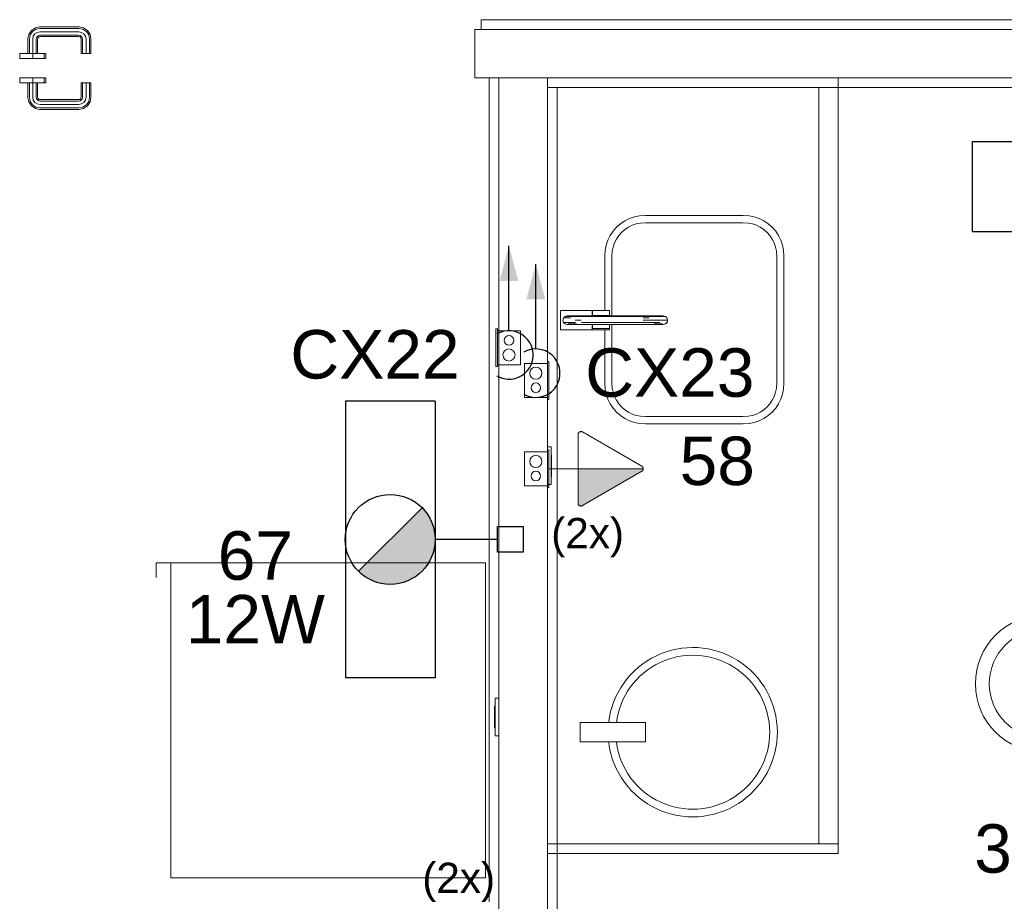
# Model space of a CAD drawing. Extents: x 5066 to 9756, y -2696 to -1109.
# Tile 184 of 208: x 9410.24 to 9414.31, y -2577.03 to -2573.4. Entities that reach past the tile are written whole.
import ezdxf

# ---------------------------------------------------------------- set-up
doc = ezdxf.new("R2010")
doc.units = 0
doc.header["$MEASUREMENT"] = 0
doc.linetypes.add('NULL', pattern=[0])
doc.layers.get('0').update_dxf_attribs({"color": 252, "linetype": 'CONTINUOUS'})
for name, color, linetype, lineweight in [('EL-Condutos (Direta)', 12, 'CONTINUOUS', 25), ('EL-Tomadas', 150, 'CONTINUOUS', 20), ('IFC-Caixa de passagem-Contorno', 44, 'CONTINUOUS', 5), ('IFC-Elemento construtivo genérico-Contorno', 253, 'CONTINUOUS', 5), ('IFC-Elemento de distribuição-Contorno', 253, 'CONTINUOUS', 5), ('IFC-Elemento de mobília-Contorno', 152, 'CONTINUOUS', 5), ('IFC-Parede padrão-Contorno', 44, 'CONTINUOUS', 5), ('IFC-Parte de elemento de construção-Contorno', 253, 'CONTINUOUS', 5), ('IFC-Porta-Contorno', 142, 'CONTINUOUS', 5), ('P-SIMBOL', 172, 'CONTINUOUS', 20)]:
    doc.layers.add(name, color=color, linetype=linetype, lineweight=lineweight)
doc.layers.add('textos', color=2, linetype='CONTINUOUS')
doc.styles.add('Arial', font='arial.ttf')

msp = doc.modelspace()

# ---------------------------------------------------------------- hatches: boundary and pattern name
at = {"linetype": 'Continuous'}
for points in [[(9411.9047, -2575.4108), (9411.6417, -2575.6728), (9411.9587, -2575.5418), (9411.9047, -2575.4108)], [(9411.9047, -2575.4108), (9411.9107, -2575.4178), (9411.9157, -2575.4228), (9411.9217, -2575.4308), (9411.9277, -2575.4408), (9411.9307, -2575.4438), (9411.9327, -2575.4468), (9411.9347, -2575.4508), (9411.9357, -2575.4548), (9411.9417, -2575.4668), (9411.9437, -2575.4708), (9411.9477, -2575.4808), (9411.9507, -2575.4888), (9411.9517, -2575.4948), (9411.9547, -2575.5078), (9411.9557, -2575.5128), (9411.9567, -2575.5188), (9411.9587, -2575.5418), (9411.9047, -2575.4108)], [(9411.6417, -2575.6728), (9411.6587, -2575.6868), (9411.6647, -2575.6928), (9411.6717, -2575.6968), (9411.6887, -2575.7058), (9411.6947, -2575.7098), (9411.6997, -2575.7118), (9411.7047, -2575.7138), (9411.7097, -2575.7148), (9411.7207, -2575.7188), (9411.7257, -2575.7198), (9411.7337, -2575.7218), (9411.7427, -2575.7238), (9411.7537, -2575.7248), (9411.7607, -2575.7258), (9411.7677, -2575.7268), (9411.7757, -2575.7268), (9411.7867, -2575.7258), (9411.7917, -2575.7248), (9411.7997, -2575.7248), (9411.8047, -2575.7238), (9411.8087, -2575.7228), (9411.8137, -2575.7218), (9411.8177, -2575.7208), (9411.8217, -2575.7188), (9411.8267, -2575.7178), (9411.8307, -2575.7168), (9411.8337, -2575.7148), (9411.8357, -2575.7148), (9411.8407, -2575.7138), (9411.8457, -2575.7118), (9411.8487, -2575.7108), (9411.8517, -2575.7098), (9411.8547, -2575.7078), (9411.8567, -2575.7068), (9411.8607, -2575.7048), (9411.8647, -2575.7018), (9411.8707, -2575.6988), (9411.8737, -2575.6958), (9411.8767, -2575.6948), (9411.8807, -2575.6918), (9411.8837, -2575.6908), (9411.8867, -2575.6878), (9411.8897, -2575.6848), (9411.8937, -2575.6818), (9411.8977, -2575.6768), (9411.9027, -2575.6738), (9411.9047, -2575.6708), (9411.9087, -2575.6678), (9411.9137, -2575.6628), (9411.9157, -2575.6578), (9411.9187, -2575.6548), (9411.9207, -2575.6508), (9411.9227, -2575.6488), (9411.9257, -2575.6428), (9411.9287, -2575.6408), (9411.9327, -2575.6338), (9411.9347, -2575.6308), (9411.9367, -2575.6268), (9411.9387, -2575.6228), (9411.9397, -2575.6208), (9411.9407, -2575.6178), (9411.9417, -2575.6168), (9411.9447, -2575.6078), (9411.9467, -2575.6028), (9411.9487, -2575.5998), (9411.9487, -2575.5978), (9411.9507, -2575.5968), (9411.9507, -2575.5928), (9411.9507, -2575.5908), (9411.9507, -2575.5888), (9411.9517, -2575.5848), (9411.9527, -2575.5798), (9411.9537, -2575.5758), (9411.9547, -2575.5718), (9411.9557, -2575.5678), (9411.9587, -2575.5418), (9411.6417, -2575.6728)]]:
    msp.add_hatch(color=7, dxfattribs=at).paths.add_polyline_path(points)
at = {"layer": 'EL-Condutos (Direta)', "linetype": 'Continuous'}
for points in [[(9412.2627, -2574.3307), (9412.2239, -2574.4756), (9412.3015, -2574.4756)], [(9412.3737, -2574.4059), (9412.3349, -2574.5508), (9412.4126, -2574.5508)]]:
    msp.add_hatch(color=11, dxfattribs=at).paths.add_polyline_path(points)
at = {"layer": 'EL-Tomadas', "linetype": 'Continuous'}
msp.add_hatch(color=161, dxfattribs=at).paths.add_polyline_path([(9412.5479, -2575.2502), (9412.8172, -2575.2502), (9412.8169, -2575.2527), (9412.8159, -2575.2557), (9412.8144, -2575.2579), (9412.8126, -2575.2597), (9412.8109, -2575.2608), (9412.5634, -2575.4034), (9412.5608, -2575.4039), (9412.558, -2575.4038), (9412.5551, -2575.4029), (9412.5529, -2575.4017), (9412.5501, -2575.399), (9412.5484, -2575.3956), (9412.5479, -2575.3932), (9412.5479, -2575.2502)])

# ---------------------------------------------------------------- linework, layer by layer
at = {"linetype": 'Continuous'}
for p, q in [((9414.1741, -2573.8997), (9415.3161, -2573.8997)), ((9414.1741, -2573.8997), (9414.1741, -2574.2707)), ((9414.1741, -2574.2707), (9415.3161, -2574.2707)), ((9411.9587, -2574.9708), (9411.5877, -2574.9708)), ((9411.5877, -2574.9708), (9411.5877, -2576.1128)), ((9411.9587, -2574.9708), (9411.9587, -2576.1128)), ((9411.9047, -2575.4108), (9411.6417, -2575.6728)), ((9412.2157, -2575.5948), (9412.2157, -2575.4887)), ((9412.2157, -2575.4887), (9412.3218, -2575.4887)), ((9412.3218, -2575.4887), (9412.3218, -2575.5948)), ((9412.2157, -2575.5418), (9411.9587, -2575.5418)), ((9412.3218, -2575.5948), (9412.2157, -2575.5948)), ((9411.9587, -2576.1128), (9411.5877, -2576.1128))]:
    msp.add_line(p, q, dxfattribs=at)
msp.add_circle((9411.7727, -2575.5418), 0.1855, dxfattribs=at)
at = {"layer": 'EL-Condutos (Direta)'}
for points in [[(9412.2627, -2574.6807), (9412.2627, -2574.3307)], [(9412.3737, -2574.7559), (9412.3737, -2574.4059)], [(9412.2127, -2574.8673), (9412.2267, -2574.874), (9412.2416, -2574.8784), (9412.2569, -2574.8805), (9412.2724, -2574.8802), (9412.2877, -2574.8775), (9412.3023, -2574.8725), (9412.316, -2574.8653), (9412.3285, -2574.856), (9412.3393, -2574.845), (9412.3483, -2574.8323), (9412.3553, -2574.8185), (9412.36, -2574.8037), (9412.3624, -2574.7884), (9412.3624, -2574.7729), (9412.36, -2574.7576), (9412.3553, -2574.7429), (9412.3483, -2574.729), (9412.3393, -2574.7164), (9412.3285, -2574.7053), (9412.316, -2574.6961), (9412.3023, -2574.6889), (9412.2877, -2574.6838), (9412.2724, -2574.6811), (9412.2569, -2574.6808), (9412.2416, -2574.6829), (9412.2267, -2574.6874), (9412.2127, -2574.6941)], [(9412.3237, -2574.9425), (9412.3377, -2574.9492), (9412.3526, -2574.9536), (9412.3679, -2574.9557), (9412.3834, -2574.9554), (9412.3987, -2574.9527), (9412.4134, -2574.9477), (9412.4271, -2574.9405), (9412.4395, -2574.9312), (9412.4503, -2574.9202), (9412.4594, -2574.9076), (9412.4663, -2574.8937), (9412.471, -2574.8789), (9412.4734, -2574.8636), (9412.4734, -2574.8481), (9412.471, -2574.8328), (9412.4663, -2574.8181), (9412.4594, -2574.8042), (9412.4503, -2574.7916), (9412.4395, -2574.7805), (9412.4271, -2574.7713), (9412.4134, -2574.7641), (9412.3987, -2574.759), (9412.3834, -2574.7563), (9412.3679, -2574.756), (9412.3526, -2574.7581), (9412.3377, -2574.7626), (9412.3237, -2574.7693)]]:
    msp.add_lwpolyline(points, dxfattribs=at)
at = {"layer": 'EL-Tomadas'}
for p, q in [((9412.5478, -2575.3919), (9412.548, -2575.1087)), ((9412.566, -2575.0983), (9412.8112, -2575.2399)), ((9412.548, -2575.2502), (9412.4273, -2575.2502)), ((9412.5479, -2575.2502), (9412.8172, -2575.2502)), ((9412.8112, -2575.2606), (9412.5658, -2575.4023))]:
    msp.add_line(p, q, dxfattribs=at)
for points in [[(9412.566, -2575.0983), (9412.5647, -2575.0976), (9412.5634, -2575.0972), (9412.562, -2575.0968), (9412.5606, -2575.0967), (9412.5593, -2575.0967), (9412.5579, -2575.0968), (9412.5565, -2575.0972), (9412.5552, -2575.0976), (9412.554, -2575.0983), (9412.5528, -2575.099), (9412.5517, -2575.0999), (9412.5508, -2575.1009), (9412.5499, -2575.1021), (9412.5492, -2575.1033), (9412.5487, -2575.1045), (9412.5483, -2575.1059), (9412.548, -2575.1073), (9412.548, -2575.1087)], [(9412.8112, -2575.2606), (9412.8124, -2575.2599), (9412.8134, -2575.259), (9412.8144, -2575.258), (9412.8152, -2575.2568), (9412.8159, -2575.2556), (9412.8165, -2575.2543), (9412.8169, -2575.253), (9412.8171, -2575.2516), (9412.8172, -2575.2502), (9412.8171, -2575.2488), (9412.8169, -2575.2475), (9412.8165, -2575.2461), (9412.8159, -2575.2449), (9412.8152, -2575.2436), (9412.8144, -2575.2425), (9412.8134, -2575.2415), (9412.8124, -2575.2406), (9412.8112, -2575.2399)], [(9412.5478, -2575.3919), (9412.5479, -2575.3933), (9412.5481, -2575.3947), (9412.5485, -2575.396), (9412.5491, -2575.3973), (9412.5498, -2575.3985), (9412.5506, -2575.3996), (9412.5516, -2575.4006), (9412.5526, -2575.4015), (9412.5538, -2575.4023), (9412.5551, -2575.4029), (9412.5564, -2575.4034), (9412.5577, -2575.4037), (9412.5591, -2575.4039), (9412.5605, -2575.4039), (9412.5619, -2575.4037), (9412.5633, -2575.4034), (9412.5646, -2575.4029), (9412.5658, -2575.4023)]]:
    msp.add_lwpolyline(points, dxfattribs=at)
at = {"layer": 'IFC-Caixa de passagem-Contorno'}
for p, q in [((9412.2091, -2574.6727), (9412.2091, -2574.8287)), ((9412.2091, -2574.6727), (9412.2151, -2574.6727)), ((9412.2151, -2574.6727), (9412.2151, -2574.8287)), ((9412.2151, -2574.6807), (9412.3101, -2574.6807)), ((9412.3101, -2574.6807), (9412.3101, -2574.8207)), ((9412.2091, -2574.8287), (9412.2151, -2574.8287)), ((9412.2151, -2574.8207), (9412.3101, -2574.8207)), ((9412.3263, -2574.9559), (9412.3263, -2574.8159)), ((9412.4213, -2574.8159), (9412.3263, -2574.8159)), ((9412.4213, -2574.9639), (9412.4213, -2574.8079)), ((9412.4273, -2574.8079), (9412.4213, -2574.8079)), ((9412.4273, -2574.9639), (9412.4273, -2574.8079)), ((9412.4213, -2574.9559), (9412.3263, -2574.9559)), ((9412.4273, -2574.9639), (9412.4213, -2574.9639)), ((9412.3263, -2575.3202), (9412.3263, -2575.1802)), ((9412.4213, -2575.1802), (9412.3263, -2575.1802)), ((9412.4213, -2575.3282), (9412.4213, -2575.1722)), ((9412.4273, -2575.1722), (9412.4213, -2575.1722)), ((9412.4273, -2575.3282), (9412.4273, -2575.1722)), ((9412.4213, -2575.3202), (9412.3263, -2575.3202)), ((9412.4273, -2575.3282), (9412.4213, -2575.3282))]:
    msp.add_line(p, q, dxfattribs=at)
for centre, radius in [((9412.2627, -2574.7207), 0.0199), ((9412.2627, -2574.7807), 0.025), ((9412.3737, -2574.8559), 0.025), ((9412.3737, -2574.9159), 0.0199), ((9412.3737, -2575.2202), 0.025), ((9412.3737, -2575.2802), 0.0199)]:
    msp.add_circle(centre, radius, dxfattribs=at)
at = {"layer": 'IFC-Elemento construtivo genérico-Contorno', "color": 8, "lineweight": 5}
for p, q in [((9412.4212, -2575.1592), (9412.4373, -2575.1592)), ((9412.4373, -2575.3152), (9412.4373, -2575.1592)), ((9412.4373, -2575.1922), (9412.4389, -2575.1922)), ((9412.4389, -2575.2822), (9412.4389, -2575.1922)), ((9412.4373, -2575.2822), (9412.4389, -2575.2822)), ((9412.4212, -2575.3152), (9412.4373, -2575.3152)), ((9412.2052, -2576.3524), (9412.2052, -2576.1964)), ((9412.2052, -2576.1964), (9412.2212, -2576.1964)), ((9412.2037, -2576.2294), (9412.2052, -2576.2294)), ((9412.2037, -2576.3194), (9412.2037, -2576.2294)), ((9412.5561, -2576.3772), (9412.5561, -2576.2972)), ((9412.5561, -2576.2972), (9412.6361, -2576.2972)), ((9412.6361, -2576.2972), (9412.8261, -2576.2972)), ((9412.8261, -2576.3772), (9412.8261, -2576.2972)), ((9412.2037, -2576.3194), (9412.2052, -2576.3194)), ((9412.2052, -2576.3524), (9412.2212, -2576.3524)), ((9412.5561, -2576.3772), (9412.6361, -2576.3772)), ((9412.6361, -2576.3772), (9412.8261, -2576.3772))]:
    msp.add_line(p, q, dxfattribs=at)
at = {"layer": 'IFC-Elemento de distribuição-Contorno', "color": 8, "lineweight": 5}
for p, q in [((9412.6076, -2574.5972), (9412.6776, -2574.5972)), ((9412.6076, -2574.6026), (9412.6076, -2574.5972)), ((9412.6776, -2574.6026), (9412.6776, -2574.5972)), ((9412.4756, -2574.6026), (9412.4756, -2574.5978)), ((9412.4756, -2574.5978), (9412.6056, -2574.5978)), ((9412.4756, -2574.6115), (9412.4756, -2574.6026)), ((9412.4756, -2574.6236), (9412.4756, -2574.6115)), ((9412.4756, -2574.6372), (9412.4756, -2574.6236)), ((9412.4756, -2574.6509), (9412.4756, -2574.6372)), ((9412.4856, -2574.6372), (9412.488, -2574.6282)), ((9412.4856, -2574.6372), (9412.488, -2574.6462)), ((9412.488, -2574.6282), (9412.4946, -2574.6216)), ((9412.4914, -2574.628), (9412.5014, -2574.628)), ((9412.4946, -2574.6216), (9412.5036, -2574.6192)), ((9412.4979, -2574.6215), (9412.5072, -2574.6215)), ((9412.5014, -2574.628), (9412.5172, -2574.628)), ((9412.5036, -2574.6192), (9412.5068, -2574.6192)), ((9412.5068, -2574.6192), (9412.5151, -2574.6192)), ((9412.5072, -2574.6215), (9412.5219, -2574.6215)), ((9412.5151, -2574.6192), (9412.5284, -2574.6192)), ((9412.5219, -2574.6215), (9412.5412, -2574.6215)), ((9412.5284, -2574.6192), (9412.5457, -2574.6192)), ((9412.5365, -2574.6369), (9412.5611, -2574.6369)), ((9412.5412, -2574.6215), (9412.5635, -2574.6215)), ((9412.5457, -2574.6192), (9412.5659, -2574.6192)), ((9412.5635, -2574.6215), (9412.587, -2574.6215)), ((9412.5659, -2574.6192), (9412.5876, -2574.6192)), ((9412.587, -2574.6215), (9412.8162, -2574.6215)), ((9412.5876, -2574.6192), (9412.8156, -2574.6192)), ((9412.6056, -2574.6026), (9412.6056, -2574.5978)), ((9412.6056, -2574.6115), (9412.6056, -2574.6026)), ((9412.6056, -2574.6192), (9412.6056, -2574.6115)), ((9412.6076, -2574.6172), (9412.6076, -2574.6026)), ((9412.6076, -2574.6172), (9412.6776, -2574.6172)), ((9412.6076, -2574.6192), (9412.6076, -2574.6172)), ((9412.6776, -2574.6172), (9412.6776, -2574.6026)), ((9412.6776, -2574.6192), (9412.6776, -2574.6172)), ((9412.8156, -2574.6192), (9412.8373, -2574.6192)), ((9412.8162, -2574.6215), (9412.8396, -2574.6215)), ((9412.8166, -2574.628), (9412.8414, -2574.628)), ((9412.8168, -2574.6369), (9412.842, -2574.6369)), ((9412.8373, -2574.6192), (9412.8574, -2574.6192)), ((9412.8396, -2574.6215), (9412.862, -2574.6215)), ((9412.842, -2574.6369), (9412.8667, -2574.6369)), ((9412.8574, -2574.6192), (9412.8748, -2574.6192)), ((9412.862, -2574.6215), (9412.8812, -2574.6215)), ((9412.8667, -2574.6369), (9412.8878, -2574.6369)), ((9412.8748, -2574.6192), (9412.888, -2574.6192)), ((9412.8812, -2574.6215), (9412.896, -2574.6215)), ((9412.8878, -2574.6369), (9412.9041, -2574.6369)), ((9412.888, -2574.6192), (9412.8964, -2574.6192)), ((9412.896, -2574.6215), (9412.9052, -2574.6215)), ((9412.8964, -2574.6192), (9412.8993, -2574.6192)), ((9412.8993, -2574.6192), (9412.9083, -2574.6215)), ((9412.9041, -2574.6369), (9412.9143, -2574.6369)), ((9412.9052, -2574.6215), (9412.9083, -2574.6215)), ((9412.9083, -2574.6215), (9412.915, -2574.628)), ((9412.9143, -2574.6369), (9412.9176, -2574.6369)), ((9412.915, -2574.628), (9412.9176, -2574.6369)), ((9412.9153, -2574.646), (9412.9176, -2574.6369)), ((9412.4756, -2574.6629), (9412.4756, -2574.6509)), ((9412.4756, -2574.6719), (9412.4756, -2574.6629)), ((9412.4756, -2574.6766), (9412.4756, -2574.6719)), ((9412.4756, -2574.6766), (9412.6056, -2574.6766)), ((9412.488, -2574.6462), (9412.4946, -2574.6528)), ((9412.4911, -2574.646), (9412.5011, -2574.646)), ((9412.4946, -2574.6528), (9412.5036, -2574.6552)), ((9412.5011, -2574.646), (9412.5169, -2574.646)), ((9412.5036, -2574.6552), (9412.5061, -2574.6552)), ((9412.5061, -2574.6552), (9412.5146, -2574.6552)), ((9412.5068, -2574.6527), (9412.5216, -2574.6527)), ((9412.5146, -2574.6552), (9412.528, -2574.6552)), ((9412.5169, -2574.646), (9412.5376, -2574.646)), ((9412.5216, -2574.6527), (9412.5409, -2574.6527)), ((9412.528, -2574.6552), (9412.5454, -2574.6552)), ((9412.5454, -2574.6552), (9412.5658, -2574.6552)), ((9412.5617, -2574.646), (9412.5866, -2574.646)), ((9412.5658, -2574.6552), (9412.5876, -2574.6552)), ((9412.5866, -2574.646), (9412.8166, -2574.646)), ((9412.5876, -2574.6552), (9412.8156, -2574.6552)), ((9412.6056, -2574.6629), (9412.6056, -2574.6552)), ((9412.6056, -2574.6719), (9412.6056, -2574.6629)), ((9412.6056, -2574.6766), (9412.6056, -2574.6719)), ((9412.6076, -2574.6572), (9412.6076, -2574.6552)), ((9412.6076, -2574.6719), (9412.6076, -2574.6572)), ((9412.6076, -2574.6719), (9412.6776, -2574.6719)), ((9412.6076, -2574.6772), (9412.6076, -2574.6719)), ((9412.6076, -2574.6772), (9412.6776, -2574.6772)), ((9412.6776, -2574.6572), (9412.6776, -2574.6552)), ((9412.6776, -2574.6719), (9412.6776, -2574.6572)), ((9412.6776, -2574.6772), (9412.6776, -2574.6719)), ((9412.8156, -2574.6552), (9412.8374, -2574.6552)), ((9412.8166, -2574.646), (9412.8414, -2574.646)), ((9412.8374, -2574.6552), (9412.8577, -2574.6552)), ((9412.8414, -2574.646), (9412.8655, -2574.646)), ((9412.8577, -2574.6552), (9412.8752, -2574.6552)), ((9412.8623, -2574.6527), (9412.8816, -2574.6527)), ((9412.8655, -2574.646), (9412.8862, -2574.646)), ((9412.8752, -2574.6552), (9412.8886, -2574.6552)), ((9412.8816, -2574.6527), (9412.8964, -2574.6527)), ((9412.8886, -2574.6552), (9412.897, -2574.6552)), ((9412.897, -2574.6552), (9412.8999, -2574.6552)), ((9412.8999, -2574.6552), (9412.9089, -2574.6527)), ((9412.9057, -2574.6527), (9412.9089, -2574.6527)), ((9412.9089, -2574.6527), (9412.9153, -2574.646)), ((9412.9121, -2574.646), (9412.9153, -2574.646))]:
    msp.add_line(p, q, dxfattribs=at)
at = {"layer": 'IFC-Elemento de mobília-Contorno', "color": 8, "lineweight": 5}
for p, q in [((9412.7227, -2574.2394), (9412.7407, -2574.2274)), ((9412.7407, -2574.2274), (9412.76, -2574.2178)), ((9412.76, -2574.2178), (9412.7805, -2574.2109)), ((9412.7805, -2574.2109), (9412.8016, -2574.2067)), ((9412.8016, -2574.2067), (9412.8266, -2574.2051)), ((9412.8266, -2574.2051), (9413.2294, -2574.2051)), ((9413.2294, -2574.2051), (9413.2544, -2574.2067)), ((9413.2544, -2574.2067), (9413.2755, -2574.2109)), ((9413.2755, -2574.2109), (9413.296, -2574.2178)), ((9413.296, -2574.2178), (9413.3153, -2574.2274)), ((9413.3153, -2574.2274), (9413.3332, -2574.2394)), ((9412.6803, -2574.2877), (9412.6923, -2574.2698)), ((9412.6923, -2574.2698), (9412.7065, -2574.2536)), ((9412.7065, -2574.2536), (9412.7227, -2574.2394)), ((9412.7278, -2574.2748), (9412.741, -2574.2632)), ((9412.741, -2574.2632), (9412.7557, -2574.2534)), ((9412.7557, -2574.2534), (9412.7715, -2574.2456)), ((9412.7715, -2574.2456), (9412.7882, -2574.2399)), ((9412.7882, -2574.2399), (9412.8055, -2574.2365)), ((9412.8055, -2574.2365), (9412.8275, -2574.2351)), ((9412.8275, -2574.2351), (9413.2284, -2574.2351)), ((9413.2284, -2574.2351), (9413.2505, -2574.2365)), ((9413.2505, -2574.2365), (9413.2678, -2574.2399)), ((9413.2678, -2574.2399), (9413.2844, -2574.2456)), ((9413.2844, -2574.2456), (9413.3003, -2574.2534)), ((9413.3003, -2574.2534), (9413.315, -2574.2632)), ((9413.315, -2574.2632), (9413.3282, -2574.2748)), ((9413.3332, -2574.2394), (9413.3494, -2574.2536)), ((9413.3494, -2574.2536), (9413.3637, -2574.2698)), ((9413.3637, -2574.2698), (9413.3757, -2574.2877)), ((9412.6638, -2574.3275), (9412.6708, -2574.3071)), ((9412.6708, -2574.3071), (9412.6803, -2574.2877)), ((9412.6985, -2574.3186), (9412.7064, -2574.3028)), ((9412.7064, -2574.3028), (9412.7161, -2574.2881)), ((9412.7161, -2574.2881), (9412.7278, -2574.2748)), ((9413.3282, -2574.2748), (9413.3398, -2574.2881)), ((9413.3398, -2574.2881), (9413.3496, -2574.3028)), ((9413.3496, -2574.3028), (9413.3575, -2574.3186)), ((9413.3757, -2574.2877), (9413.3852, -2574.3071)), ((9413.3852, -2574.3071), (9413.3921, -2574.3275)), ((9412.658, -2574.3736), (9412.6596, -2574.3487)), ((9412.6596, -2574.3487), (9412.6638, -2574.3275)), ((9412.688, -2574.3746), (9412.6894, -2574.3526)), ((9412.6894, -2574.3526), (9412.6929, -2574.3353)), ((9412.6929, -2574.3353), (9412.6985, -2574.3186)), ((9413.3575, -2574.3186), (9413.3631, -2574.3353)), ((9413.3631, -2574.3353), (9413.3666, -2574.3526)), ((9413.3666, -2574.3526), (9413.368, -2574.3746)), ((9413.3921, -2574.3275), (9413.3964, -2574.3487)), ((9413.3964, -2574.3487), (9413.398, -2574.3736)), ((9412.658, -2574.5972), (9412.658, -2574.3736)), ((9412.688, -2574.6192), (9412.688, -2574.3746)), ((9413.368, -2574.8955), (9413.368, -2574.3746)), ((9413.398, -2574.8965), (9413.398, -2574.3736)), ((9412.658, -2574.8965), (9412.658, -2574.6772)), ((9412.688, -2574.8955), (9412.688, -2574.6552)), ((9412.658, -2574.8965), (9412.6596, -2574.9214)), ((9412.6596, -2574.9214), (9412.6638, -2574.9426)), ((9412.688, -2574.8955), (9412.6894, -2574.9175)), ((9412.6894, -2574.9175), (9412.6929, -2574.9348)), ((9413.3631, -2574.9348), (9413.3666, -2574.9175)), ((9413.3666, -2574.9175), (9413.368, -2574.8955)), ((9413.3921, -2574.9426), (9413.3964, -2574.9214)), ((9413.3964, -2574.9214), (9413.398, -2574.8965)), ((9412.6638, -2574.9426), (9412.6708, -2574.963)), ((9412.6708, -2574.963), (9412.6803, -2574.9824)), ((9412.6929, -2574.9348), (9412.6985, -2574.9515)), ((9412.6985, -2574.9515), (9412.7064, -2574.9673)), ((9413.3496, -2574.9673), (9413.3575, -2574.9515)), ((9413.3575, -2574.9515), (9413.3631, -2574.9348)), ((9413.3757, -2574.9824), (9413.3852, -2574.963)), ((9413.3852, -2574.963), (9413.3921, -2574.9426)), ((9412.6803, -2574.9824), (9412.6923, -2575.0003)), ((9412.6923, -2575.0003), (9412.7065, -2575.0165)), ((9412.7064, -2574.9673), (9412.7161, -2574.982)), ((9412.7161, -2574.982), (9412.7278, -2574.9953)), ((9412.7278, -2574.9953), (9412.741, -2575.0069)), ((9413.315, -2575.0069), (9413.3282, -2574.9953)), ((9413.3282, -2574.9953), (9413.3398, -2574.982)), ((9413.3398, -2574.982), (9413.3496, -2574.9673)), ((9413.3494, -2575.0165), (9413.3637, -2575.0003)), ((9413.3637, -2575.0003), (9413.3757, -2574.9824)), ((9412.7065, -2575.0165), (9412.7227, -2575.0307)), ((9412.7227, -2575.0307), (9412.7407, -2575.0427)), ((9412.7407, -2575.0427), (9412.76, -2575.0523)), ((9412.741, -2575.0069), (9412.7557, -2575.0167)), ((9412.7557, -2575.0167), (9412.7715, -2575.0245)), ((9412.7715, -2575.0245), (9412.7882, -2575.0302)), ((9412.7882, -2575.0302), (9412.8055, -2575.0336)), ((9412.8055, -2575.0336), (9412.8275, -2575.0351)), ((9412.8275, -2575.0351), (9413.2284, -2575.0351)), ((9413.2284, -2575.0351), (9413.2505, -2575.0336)), ((9413.2505, -2575.0336), (9413.2678, -2575.0302)), ((9413.2678, -2575.0302), (9413.2844, -2575.0245)), ((9413.2844, -2575.0245), (9413.3003, -2575.0167)), ((9413.296, -2575.0523), (9413.3153, -2575.0427)), ((9413.3003, -2575.0167), (9413.315, -2575.0069)), ((9413.3153, -2575.0427), (9413.3332, -2575.0307)), ((9413.3332, -2575.0307), (9413.3494, -2575.0165)), ((9412.76, -2575.0523), (9412.7805, -2575.0592)), ((9412.7805, -2575.0592), (9412.8016, -2575.0634)), ((9412.8016, -2575.0634), (9412.8266, -2575.0651)), ((9412.8266, -2575.0651), (9413.2294, -2575.0651)), ((9413.2294, -2575.0651), (9413.2544, -2575.0634)), ((9413.2544, -2575.0634), (9413.2755, -2575.0592)), ((9413.2755, -2575.0592), (9413.296, -2575.0523)), ((9410.8065, -2575.6385), (9410.8665, -2575.6385)), ((9410.8065, -2575.6985), (9410.8065, -2575.6385)), ((9410.8665, -2576.9385), (9410.8665, -2575.6385)), ((9410.8665, -2575.6385), (9412.1665, -2575.6385)), ((9412.1665, -2576.9385), (9412.1665, -2575.6385)), ((9410.8665, -2576.9385), (9412.1665, -2576.9385))]:
    msp.add_line(p, q, dxfattribs=at)
at = {"layer": 'IFC-Parede padrão-Contorno', "color": 8, "lineweight": 5}
for p, q in [((9412.1212, -2573.6326), (9412.1212, -2573.4372)), ((9412.1212, -2573.4372), (9412.2652, -2573.4372)), ((9412.2652, -2573.4372), (9418.314, -2573.4372)), ((9412.1212, -2573.6372), (9412.1212, -2573.6326)), ((9412.1212, -2573.6372), (9418.17, -2573.6372)), ((9412.2212, -2577.3214), (9412.2212, -2573.6372)), ((9412.4212, -2574.953), (9412.4212, -2573.6372)), ((9412.4212, -2578.6372), (9412.4212, -2574.953))]:
    msp.add_line(p, q, dxfattribs=at)
at = {"layer": 'IFC-Parte de elemento de construção-Contorno', "color": 8, "lineweight": 5}
for p, q in [((9412.1484, -2573.4372), (9412.1484, -2573.3972)), ((9412.1484, -2573.3972), (9418.283, -2573.3972)), ((9412.1484, -2573.4372), (9413.4954, -2573.4372)), ((9412.1812, -2577.0372), (9412.1812, -2573.6372)), ((9413.6212, -2573.6772), (9413.6212, -2573.6372)), ((9412.4212, -2573.6772), (9413.6212, -2573.6772)), ((9412.4612, -2576.7972), (9412.4612, -2573.6772)), ((9413.5412, -2576.7972), (9413.5412, -2573.6772)), ((9413.6212, -2576.7972), (9413.6212, -2573.6772)), ((9413.6212, -2573.6772), (9418.2958, -2573.6772)), ((9412.4212, -2574.953), (9412.4212, -2574.0408)), ((9412.8712, -2576.0217), (9412.8913, -2576.0129)), ((9412.8913, -2576.0129), (9412.9119, -2576.0054)), ((9412.9119, -2576.0054), (9412.933, -2575.9992)), ((9412.933, -2575.9992), (9412.9544, -2575.9943)), ((9412.9544, -2575.9943), (9412.976, -2575.9908)), ((9412.976, -2575.9908), (9412.9978, -2575.9886)), ((9412.9978, -2575.9886), (9413.0198, -2575.9878)), ((9413, -2576.0203), (9413.0199, -2576.0196)), ((9413.0198, -2575.9878), (9413.0418, -2575.9884)), ((9413.0199, -2576.0196), (9413.0399, -2576.0201)), ((9413.0399, -2576.0201), (9413.0598, -2576.0219)), ((9413.0418, -2575.9884), (9413.0636, -2575.9904)), ((9413.0636, -2575.9904), (9413.0853, -2575.9937)), ((9413.0853, -2575.9937), (9413.1068, -2575.9984)), ((9413.1068, -2575.9984), (9413.1278, -2576.0045)), ((9413.1278, -2576.0045), (9413.1485, -2576.0118)), ((9413.1485, -2576.0118), (9413.1687, -2576.0205)), ((9412.7974, -2576.0689), (9412.8147, -2576.0554)), ((9412.8147, -2576.0554), (9412.8328, -2576.043)), ((9412.8328, -2576.043), (9412.8516, -2576.0317)), ((9412.8499, -2576.0697), (9412.8671, -2576.0595)), ((9412.8516, -2576.0317), (9412.8712, -2576.0217)), ((9412.8671, -2576.0595), (9412.8848, -2576.0504)), ((9412.8848, -2576.0504), (9412.9031, -2576.0424)), ((9412.9031, -2576.0424), (9412.9218, -2576.0355)), ((9412.9218, -2576.0355), (9412.941, -2576.0299)), ((9412.941, -2576.0299), (9412.9604, -2576.0255)), ((9412.9604, -2576.0255), (9412.9801, -2576.0223)), ((9412.9801, -2576.0223), (9413, -2576.0203)), ((9413.0598, -2576.0219), (9413.0795, -2576.025)), ((9413.0795, -2576.025), (9413.099, -2576.0292)), ((9413.099, -2576.0292), (9413.1182, -2576.0347)), ((9413.1182, -2576.0347), (9413.1369, -2576.0414)), ((9413.1369, -2576.0414), (9413.1553, -2576.0493)), ((9413.1553, -2576.0493), (9413.1731, -2576.0582)), ((9413.1687, -2576.0205), (9413.1883, -2576.0303)), ((9413.1731, -2576.0582), (9413.1903, -2576.0683)), ((9413.1883, -2576.0303), (9413.2073, -2576.0414)), ((9413.2073, -2576.0414), (9413.2255, -2576.0537)), ((9413.2255, -2576.0537), (9413.2428, -2576.0671)), ((9412.7511, -2576.1156), (9412.7655, -2576.0991)), ((9412.7655, -2576.0991), (9412.781, -2576.0835)), ((9412.781, -2576.0835), (9412.7974, -2576.0689)), ((9412.8028, -2576.1066), (9412.8178, -2576.0933)), ((9412.8178, -2576.0933), (9412.8335, -2576.081)), ((9412.8335, -2576.081), (9412.8499, -2576.0697)), ((9413.1903, -2576.0683), (9413.2069, -2576.0795)), ((9413.2069, -2576.0795), (9413.2227, -2576.0916)), ((9413.2227, -2576.0916), (9413.2377, -2576.1048)), ((9413.2428, -2576.0671), (9413.2594, -2576.0815)), ((9413.2594, -2576.0815), (9413.275, -2576.097)), ((9413.275, -2576.097), (9413.2896, -2576.1134)), ((9412.7255, -2576.1512), (9412.7377, -2576.133)), ((9412.7377, -2576.133), (9412.7511, -2576.1156)), ((9412.7635, -2576.1516), (9412.7757, -2576.1358)), ((9412.7757, -2576.1358), (9412.7888, -2576.1207)), ((9412.7888, -2576.1207), (9412.8028, -2576.1066)), ((9413.2377, -2576.1048), (9413.2519, -2576.1188)), ((9413.2519, -2576.1188), (9413.2651, -2576.1337)), ((9413.2651, -2576.1337), (9413.2775, -2576.1495)), ((9413.2896, -2576.1134), (9413.3031, -2576.1307)), ((9413.3031, -2576.1307), (9413.3155, -2576.1488)), ((9412.7045, -2576.1898), (9412.7144, -2576.1702)), ((9412.7144, -2576.1702), (9412.7255, -2576.1512)), ((9412.7423, -2576.1854), (9412.7523, -2576.1681)), ((9412.7523, -2576.1681), (9412.7635, -2576.1516)), ((9413.2775, -2576.1495), (9413.2887, -2576.1659)), ((9413.2887, -2576.1659), (9413.299, -2576.1831)), ((9413.3155, -2576.1488), (9413.3268, -2576.1676)), ((9413.3268, -2576.1676), (9413.3368, -2576.1872)), ((9412.6885, -2576.2306), (9412.6959, -2576.21)), ((9412.6959, -2576.21), (9412.7045, -2576.1898)), ((9412.7187, -2576.2403), (9412.7254, -2576.2215)), ((9412.7254, -2576.2215), (9412.7333, -2576.2032)), ((9412.7333, -2576.2032), (9412.7423, -2576.1854)), ((9413.299, -2576.1831), (9413.3081, -2576.2008)), ((9413.3081, -2576.2008), (9413.3161, -2576.2191)), ((9413.3161, -2576.2191), (9413.3229, -2576.2378)), ((9413.3368, -2576.1872), (9413.3456, -2576.2073)), ((9413.3456, -2576.2073), (9413.3531, -2576.2279)), ((9412.6778, -2576.2732), (9412.6825, -2576.2517)), ((9412.6825, -2576.2517), (9412.6885, -2576.2306)), ((9412.709, -2576.279), (9412.7132, -2576.2595)), ((9412.7132, -2576.2595), (9412.7187, -2576.2403)), ((9413.3229, -2576.2378), (9413.3286, -2576.257)), ((9413.3286, -2576.257), (9413.333, -2576.2764)), ((9413.3531, -2576.2279), (9413.3593, -2576.2489)), ((9413.3593, -2576.2489), (9413.3642, -2576.2703)), ((9412.6742, -2576.2972), (9412.6744, -2576.2949)), ((9412.6744, -2576.2949), (9412.6778, -2576.2732)), ((9412.7062, -2576.2972), (9412.709, -2576.279)), ((9413.333, -2576.2764), (9413.3362, -2576.2961)), ((9413.3362, -2576.2961), (9413.3382, -2576.316)), ((9413.3642, -2576.2703), (9413.3677, -2576.292)), ((9413.3677, -2576.292), (9413.3699, -2576.3139)), ((9413.3382, -2576.316), (9413.3389, -2576.3359)), ((9413.3384, -2576.3559), (9413.3389, -2576.3359)), ((9413.3699, -2576.3139), (9413.3707, -2576.3358)), ((9413.3701, -2576.3577), (9413.3707, -2576.3358)), ((9412.6743, -2576.3772), (9412.6748, -2576.3825)), ((9412.6748, -2576.3825), (9412.6783, -2576.4041)), ((9412.7062, -2576.3772), (9412.7063, -2576.3784)), ((9412.7063, -2576.3784), (9412.7095, -2576.398)), ((9413.3335, -2576.3955), (9413.3366, -2576.3757)), ((9413.3366, -2576.3757), (9413.3384, -2576.3559)), ((9413.3647, -2576.4013), (9413.3681, -2576.3796)), ((9413.3681, -2576.3796), (9413.3701, -2576.3577)), ((9412.6783, -2576.4041), (9412.6832, -2576.4255)), ((9412.6832, -2576.4255), (9412.6894, -2576.4466)), ((9412.7095, -2576.398), (9412.7139, -2576.4175)), ((9412.7139, -2576.4175), (9412.7196, -2576.4366)), ((9413.3237, -2576.4341), (9413.3293, -2576.415)), ((9413.3293, -2576.415), (9413.3335, -2576.3955)), ((9413.354, -2576.4438), (9413.36, -2576.4227)), ((9413.36, -2576.4227), (9413.3647, -2576.4013)), ((9412.6894, -2576.4466), (9412.6969, -2576.4672)), ((9412.6969, -2576.4672), (9412.7057, -2576.4873)), ((9412.7196, -2576.4366), (9412.7264, -2576.4554)), ((9412.7264, -2576.4554), (9412.7344, -2576.4737)), ((9413.3092, -2576.4713), (9413.3171, -2576.4529)), ((9413.3171, -2576.4529), (9413.3237, -2576.4341)), ((9413.338, -2576.4847), (9413.3466, -2576.4645)), ((9413.3466, -2576.4645), (9413.354, -2576.4438)), ((9412.7057, -2576.4873), (9412.7157, -2576.5068)), ((9412.7157, -2576.5068), (9412.727, -2576.5257)), ((9412.7344, -2576.4737), (9412.7435, -2576.4914)), ((9412.7435, -2576.4914), (9412.7537, -2576.5085)), ((9413.279, -2576.5229), (9413.2901, -2576.5063)), ((9413.2901, -2576.5063), (9413.3002, -2576.4891)), ((9413.3002, -2576.4891), (9413.3092, -2576.4713)), ((9413.317, -2576.5232), (9413.3281, -2576.5043)), ((9413.3281, -2576.5043), (9413.338, -2576.4847)), ((9412.727, -2576.5257), (9412.7394, -2576.5438)), ((9412.7394, -2576.5438), (9412.753, -2576.5611)), ((9412.7537, -2576.5085), (9412.765, -2576.525)), ((9412.765, -2576.525), (9412.7773, -2576.5407)), ((9412.7773, -2576.5407), (9412.7906, -2576.5556)), ((9413.2537, -2576.5537), (9413.2668, -2576.5387)), ((9413.2668, -2576.5387), (9413.279, -2576.5229)), ((9413.2914, -2576.5588), (9413.3048, -2576.5414)), ((9413.3048, -2576.5414), (9413.317, -2576.5232)), ((9412.753, -2576.5611), (9412.7675, -2576.5775)), ((9412.7675, -2576.5775), (9412.7831, -2576.5929)), ((9412.7906, -2576.5556), (9412.8048, -2576.5697)), ((9412.8048, -2576.5697), (9412.8198, -2576.5828)), ((9412.8198, -2576.5828), (9412.8356, -2576.595)), ((9413.209, -2576.5934), (9413.2247, -2576.5811)), ((9413.2247, -2576.5811), (9413.2396, -2576.5679)), ((9413.2396, -2576.5679), (9413.2537, -2576.5537)), ((9413.2615, -2576.591), (9413.2769, -2576.5754)), ((9413.2769, -2576.5754), (9413.2914, -2576.5588)), ((9412.7831, -2576.5929), (9412.7996, -2576.6074)), ((9412.7996, -2576.6074), (9412.817, -2576.6208)), ((9412.817, -2576.6208), (9412.8352, -2576.633)), ((9412.8356, -2576.595), (9412.8521, -2576.6061)), ((9412.8521, -2576.6061), (9412.8694, -2576.6162)), ((9412.8694, -2576.6162), (9412.8872, -2576.6252)), ((9412.8872, -2576.6252), (9412.9055, -2576.6331)), ((9413.1394, -2576.6321), (9413.1577, -2576.6241)), ((9413.1577, -2576.6241), (9413.1754, -2576.615)), ((9413.1754, -2576.615), (9413.1926, -2576.6047)), ((9413.1926, -2576.6047), (9413.209, -2576.5934)), ((9413.2097, -2576.6315), (9413.2278, -2576.6191)), ((9413.2278, -2576.6191), (9413.2451, -2576.6055)), ((9413.2451, -2576.6055), (9413.2615, -2576.591)), ((9412.8352, -2576.633), (9412.8542, -2576.6441)), ((9412.8542, -2576.6441), (9412.8738, -2576.654)), ((9412.8738, -2576.654), (9412.894, -2576.6626)), ((9412.894, -2576.6626), (9412.9146, -2576.67)), ((9412.9055, -2576.6331), (9412.9243, -2576.6397)), ((9412.9146, -2576.67), (9412.9357, -2576.676)), ((9412.9243, -2576.6397), (9412.9435, -2576.6452)), ((9412.9435, -2576.6452), (9412.963, -2576.6495)), ((9412.963, -2576.6495), (9412.9827, -2576.6525)), ((9412.9827, -2576.6525), (9413.0026, -2576.6543)), ((9413.0026, -2576.6543), (9413.0226, -2576.6549)), ((9413.0226, -2576.6549), (9413.0425, -2576.6542)), ((9413.0425, -2576.6542), (9413.0624, -2576.6522)), ((9413.0624, -2576.6522), (9413.0821, -2576.649)), ((9413.0821, -2576.649), (9413.1015, -2576.6446)), ((9413.1015, -2576.6446), (9413.1207, -2576.6389)), ((9413.1095, -2576.6753), (9413.1306, -2576.6691)), ((9413.1207, -2576.6389), (9413.1394, -2576.6321)), ((9413.1306, -2576.6691), (9413.1512, -2576.6616)), ((9413.1512, -2576.6616), (9413.1713, -2576.6528)), ((9413.1713, -2576.6528), (9413.1909, -2576.6427)), ((9413.1909, -2576.6427), (9413.2097, -2576.6315)), ((9412.9357, -2576.676), (9412.9572, -2576.6807)), ((9412.9572, -2576.6807), (9412.9789, -2576.6841)), ((9412.9789, -2576.6841), (9413.0007, -2576.686)), ((9413.0007, -2576.686), (9413.0227, -2576.6866)), ((9413.0227, -2576.6866), (9413.0446, -2576.6859)), ((9413.0446, -2576.6859), (9413.0665, -2576.6837)), ((9413.0665, -2576.6837), (9413.0882, -2576.6802)), ((9413.0882, -2576.6802), (9413.1095, -2576.6753)), ((9412.4212, -2576.7972), (9412.4612, -2576.7972)), ((9412.4612, -2576.7972), (9413.6212, -2576.7972)), ((9412.4612, -2576.8372), (9412.4612, -2576.7972)), ((9413.6212, -2576.8372), (9413.6212, -2576.7972)), ((9412.4212, -2576.8372), (9412.4612, -2576.8372)), ((9412.4612, -2576.8372), (9413.6212, -2576.8372)), ((9412.4612, -2578.5972), (9412.4612, -2576.8372))]:
    msp.add_line(p, q, dxfattribs=at)
at = {"layer": 'IFC-Porta-Contorno', "color": 8, "lineweight": 5}
for p, q in [((9410.2772, -2573.4753), (9410.2806, -2573.458)), ((9410.2806, -2573.458), (9410.2916, -2573.4416)), ((9410.2861, -2573.4602), (9410.2958, -2573.4458)), ((9410.2916, -2573.4416), (9410.3079, -2573.4307)), ((9410.2958, -2573.4458), (9410.3102, -2573.4362)), ((9410.2994, -2573.4658), (9410.306, -2573.456)), ((9410.306, -2573.456), (9410.3157, -2573.4495)), ((9410.3079, -2573.4307), (9410.3252, -2573.4272)), ((9410.3102, -2573.4362), (9410.3258, -2573.4331)), ((9410.3157, -2573.4495), (9410.3272, -2573.4472)), ((9410.3252, -2573.4272), (9410.4891, -2573.4272)), ((9410.3258, -2573.4331), (9410.4886, -2573.4331)), ((9410.3272, -2573.4472), (9410.4872, -2573.4472)), ((9410.4872, -2573.4472), (9410.4987, -2573.4495)), ((9410.4886, -2573.4331), (9410.5042, -2573.4362)), ((9410.4891, -2573.4272), (9410.5065, -2573.4307)), ((9410.4987, -2573.4495), (9410.5084, -2573.456)), ((9410.5042, -2573.4362), (9410.5186, -2573.4458)), ((9410.5065, -2573.4307), (9410.5228, -2573.4416)), ((9410.5084, -2573.456), (9410.5149, -2573.4658)), ((9410.5186, -2573.4458), (9410.5282, -2573.4602)), ((9410.5228, -2573.4416), (9410.5337, -2573.458)), ((9410.5337, -2573.458), (9410.5372, -2573.4753)), ((9410.2772, -2573.5372), (9410.2772, -2573.4753)), ((9410.283, -2573.4758), (9410.2861, -2573.4602)), ((9410.283, -2573.5372), (9410.283, -2573.4758)), ((9410.2972, -2573.4772), (9410.2994, -2573.4658)), ((9410.2972, -2573.5372), (9410.2972, -2573.4772)), ((9410.3113, -2573.4786), (9410.3128, -2573.4713)), ((9410.3113, -2573.5372), (9410.3113, -2573.4786)), ((9410.3128, -2573.4713), (9410.3162, -2573.4662)), ((9410.3162, -2573.4662), (9410.3212, -2573.4628)), ((9410.3172, -2573.4792), (9410.3183, -2573.4736)), ((9410.3172, -2573.5372), (9410.3172, -2573.4792)), ((9410.3183, -2573.4736), (9410.3204, -2573.4704)), ((9410.3204, -2573.4704), (9410.3235, -2573.4684)), ((9410.3212, -2573.4628), (9410.3286, -2573.4614)), ((9410.3235, -2573.4684), (9410.3291, -2573.4672)), ((9410.3286, -2573.4614), (9410.4858, -2573.4614)), ((9410.3291, -2573.4672), (9410.4852, -2573.4672)), ((9410.4852, -2573.4672), (9410.4909, -2573.4684)), ((9410.4858, -2573.4614), (9410.4932, -2573.4628)), ((9410.4909, -2573.4684), (9410.494, -2573.4704)), ((9410.4932, -2573.4628), (9410.4982, -2573.4662)), ((9410.494, -2573.4704), (9410.496, -2573.4736)), ((9410.496, -2573.4736), (9410.4972, -2573.4792)), ((9410.4972, -2573.5372), (9410.4972, -2573.4792)), ((9410.4982, -2573.4662), (9410.5016, -2573.4713)), ((9410.5016, -2573.4713), (9410.503, -2573.4786)), ((9410.503, -2573.5372), (9410.503, -2573.4786)), ((9410.5149, -2573.4658), (9410.5172, -2573.4772)), ((9410.5172, -2573.5372), (9410.5172, -2573.4772)), ((9410.5282, -2573.4602), (9410.5313, -2573.4758)), ((9410.5313, -2573.5372), (9410.5313, -2573.4758)), ((9410.5372, -2573.5372), (9410.5372, -2573.4753)), ((9410.2432, -2573.5372), (9410.2504, -2573.5372)), ((9410.2432, -2573.5374), (9410.2432, -2573.5372)), ((9410.2432, -2573.5372), (9410.2506, -2573.5372)), ((9410.2432, -2573.557), (9410.2432, -2573.5374)), ((9410.2504, -2573.5372), (9410.2702, -2573.5372)), ((9410.2506, -2573.5372), (9410.2703, -2573.5372)), ((9410.2702, -2573.5372), (9410.2972, -2573.5372)), ((9410.2972, -2573.5374), (9410.2972, -2573.5372)), ((9410.2972, -2573.5372), (9410.3242, -2573.5372)), ((9410.2972, -2573.557), (9410.2972, -2573.5374)), ((9410.3241, -2573.5372), (9410.3438, -2573.5372)), ((9410.3242, -2573.5372), (9410.3439, -2573.5372)), ((9410.3438, -2573.5372), (9410.351, -2573.5372)), ((9410.3439, -2573.5374), (9410.3439, -2573.5372)), ((9410.3439, -2573.5372), (9410.3512, -2573.5372)), ((9410.3439, -2573.557), (9410.3439, -2573.5374)), ((9410.3512, -2573.5374), (9410.3512, -2573.5372)), ((9410.3512, -2573.557), (9410.3512, -2573.5374)), ((9410.4972, -2573.5372), (9410.503, -2573.5372)), ((9410.503, -2573.5372), (9410.5172, -2573.5372)), ((9410.5172, -2573.5372), (9410.5313, -2573.5372)), ((9410.5313, -2573.5372), (9410.5372, -2573.5372)), ((9410.2432, -2573.5572), (9410.2432, -2573.557)), ((9410.2432, -2573.5572), (9410.2504, -2573.5572)), ((9410.2504, -2573.5572), (9410.2702, -2573.5572)), ((9410.2702, -2573.5572), (9410.2972, -2573.5572)), ((9410.2972, -2573.5572), (9410.2972, -2573.557)), ((9410.2972, -2573.5572), (9410.3242, -2573.5572)), ((9410.3242, -2573.5572), (9410.3439, -2573.5572)), ((9410.3439, -2573.5572), (9410.3439, -2573.557)), ((9410.3439, -2573.5572), (9410.3512, -2573.5572)), ((9410.3512, -2573.5572), (9410.3512, -2573.557)), ((9410.2432, -2573.6374), (9410.2432, -2573.6372)), ((9410.2432, -2573.6372), (9410.2504, -2573.6372)), ((9410.2432, -2573.657), (9410.2432, -2573.6374)), ((9410.2432, -2573.6572), (9410.2432, -2573.657)), ((9410.2432, -2573.6572), (9410.2504, -2573.6572)), ((9410.2452, -2573.6372), (9410.2521, -2573.6372)), ((9410.2452, -2573.6372), (9410.2521, -2573.6372)), ((9410.2504, -2573.6372), (9410.2702, -2573.6372)), ((9410.2504, -2573.6572), (9410.2702, -2573.6572)), ((9410.2521, -2573.6372), (9410.2712, -2573.6372)), ((9410.2521, -2573.6372), (9410.2712, -2573.6372)), ((9410.2702, -2573.6372), (9410.2972, -2573.6372)), ((9410.2702, -2573.6572), (9410.2972, -2573.6572)), ((9410.2772, -2573.7192), (9410.2772, -2573.6572)), ((9410.283, -2573.7186), (9410.283, -2573.6572)), ((9410.2972, -2573.6374), (9410.2972, -2573.6372)), ((9410.2972, -2573.6372), (9410.3242, -2573.6372)), ((9410.2972, -2573.657), (9410.2972, -2573.6374)), ((9410.2972, -2573.6572), (9410.2972, -2573.657)), ((9410.2972, -2573.7172), (9410.2972, -2573.6572)), ((9410.2972, -2573.6572), (9410.3242, -2573.6572)), ((9410.3113, -2573.7158), (9410.3113, -2573.6572)), ((9410.3172, -2573.7153), (9410.3172, -2573.6572)), ((9410.3232, -2573.6372), (9410.3422, -2573.6372)), ((9410.3232, -2573.6372), (9410.3422, -2573.6372)), ((9410.3242, -2573.6372), (9410.3439, -2573.6372)), ((9410.3242, -2573.6572), (9410.3439, -2573.6572)), ((9410.3422, -2573.6372), (9410.3492, -2573.6372)), ((9410.3422, -2573.6372), (9410.3492, -2573.6372)), ((9410.3439, -2573.6374), (9410.3439, -2573.6372)), ((9410.3439, -2573.6372), (9410.3512, -2573.6372)), ((9410.3439, -2573.657), (9410.3439, -2573.6374)), ((9410.3439, -2573.6572), (9410.3439, -2573.657)), ((9410.3439, -2573.6572), (9410.3512, -2573.6572)), ((9410.3512, -2573.6374), (9410.3512, -2573.6372)), ((9410.3512, -2573.657), (9410.3512, -2573.6374)), ((9410.3512, -2573.6572), (9410.3512, -2573.657)), ((9410.4972, -2573.6572), (9410.503, -2573.6572)), ((9410.4972, -2573.7153), (9410.4972, -2573.6572)), ((9410.503, -2573.7158), (9410.503, -2573.6572)), ((9410.503, -2573.6572), (9410.5172, -2573.6572)), ((9410.5172, -2573.7172), (9410.5172, -2573.6572)), ((9410.5172, -2573.6572), (9410.5313, -2573.6572)), ((9410.5313, -2573.7186), (9410.5313, -2573.6572)), ((9410.5313, -2573.6572), (9410.5372, -2573.6572)), ((9410.5372, -2573.7192), (9410.5372, -2573.6572)), ((9410.2772, -2573.7192), (9410.2806, -2573.7365)), ((9410.2806, -2573.7365), (9410.2916, -2573.7529)), ((9410.283, -2573.7186), (9410.2861, -2573.7342)), ((9410.2861, -2573.7342), (9410.2958, -2573.7486)), ((9410.2972, -2573.7172), (9410.2994, -2573.7287)), ((9410.2994, -2573.7287), (9410.306, -2573.7384)), ((9410.306, -2573.7384), (9410.3157, -2573.745)), ((9410.3113, -2573.7158), (9410.3128, -2573.7232)), ((9410.3128, -2573.7232), (9410.3162, -2573.7283)), ((9410.3162, -2573.7283), (9410.3212, -2573.7316)), ((9410.3172, -2573.7153), (9410.3183, -2573.7209)), ((9410.3183, -2573.7209), (9410.3204, -2573.724)), ((9410.3204, -2573.724), (9410.3235, -2573.7261)), ((9410.3212, -2573.7316), (9410.3286, -2573.7331)), ((9410.3235, -2573.7261), (9410.3291, -2573.7272)), ((9410.3286, -2573.7331), (9410.4858, -2573.7331)), ((9410.3291, -2573.7272), (9410.4852, -2573.7272)), ((9410.4852, -2573.7272), (9410.4909, -2573.7261)), ((9410.4858, -2573.7331), (9410.4932, -2573.7316)), ((9410.4909, -2573.7261), (9410.494, -2573.724)), ((9410.4932, -2573.7316), (9410.4982, -2573.7283)), ((9410.494, -2573.724), (9410.496, -2573.7209)), ((9410.496, -2573.7209), (9410.4972, -2573.7153)), ((9410.4982, -2573.7283), (9410.5016, -2573.7232)), ((9410.4987, -2573.745), (9410.5084, -2573.7384)), ((9410.5016, -2573.7232), (9410.503, -2573.7158)), ((9410.5084, -2573.7384), (9410.5149, -2573.7287)), ((9410.5149, -2573.7287), (9410.5172, -2573.7172)), ((9410.5186, -2573.7486), (9410.5282, -2573.7342)), ((9410.5228, -2573.7529), (9410.5337, -2573.7365)), ((9410.5282, -2573.7342), (9410.5313, -2573.7186)), ((9410.5337, -2573.7365), (9410.5372, -2573.7192)), ((9410.2916, -2573.7529), (9410.3079, -2573.7638)), ((9410.2958, -2573.7486), (9410.3102, -2573.7583)), ((9410.3079, -2573.7638), (9410.3252, -2573.7672)), ((9410.3102, -2573.7583), (9410.3258, -2573.7614)), ((9410.3157, -2573.745), (9410.3272, -2573.7472)), ((9410.3252, -2573.7672), (9410.4891, -2573.7672)), ((9410.3258, -2573.7614), (9410.4886, -2573.7614)), ((9410.3272, -2573.7472), (9410.4872, -2573.7472)), ((9410.4872, -2573.7472), (9410.4987, -2573.745)), ((9410.4886, -2573.7614), (9410.5042, -2573.7583)), ((9410.4891, -2573.7672), (9410.5065, -2573.7638)), ((9410.5042, -2573.7583), (9410.5186, -2573.7486)), ((9410.5065, -2573.7638), (9410.5228, -2573.7529))]:
    msp.add_line(p, q, dxfattribs=at)
at = {"layer": 'P-SIMBOL'}
for radius in [0.2825, 0.225]:
    msp.add_circle((9414.4704, -2576.1372), radius, dxfattribs=at)

# ---------------------------------------------------------------- texts
at = {"layer": 'EL-Tomadas', "linetype": 'NULL', "char_height": 0.125, "width": 0.61998, "line_spacing_factor": 0.6, "style": 'Arial'}
for insert, attachment_point in [((9412.437, -2575.6157), 7), ((9412.2055, -2577.0384), 9)]:
    msp.add_mtext('(2x)', dxfattribs=dict(at, insert=insert, attachment_point=attachment_point))
at = {"layer": 'textos', "linetype": 'NULL', "char_height": 0.2, "line_spacing_factor": 0.6, "style": 'Arial'}
for s, insert, width, attachment_point in [('CX22', (9412.0591, -2574.8807), 1.40082, 9), ('CX23', (9412.5773, -2574.9559), 1.40082, 7), ('58', (9412.9672, -2575.3202), 0.622891, 7), ('67', (9411.2159, -2575.711), 0.622891, 8), ('12W', (9411.2159, -2575.971), 1.151445, 8), ('36W', (9414.4704, -2576.9197), 1.151445, 8)]:
    msp.add_mtext(s, dxfattribs=dict(at, insert=insert, width=width, attachment_point=attachment_point))

doc.saveas('drawing.dxf')
